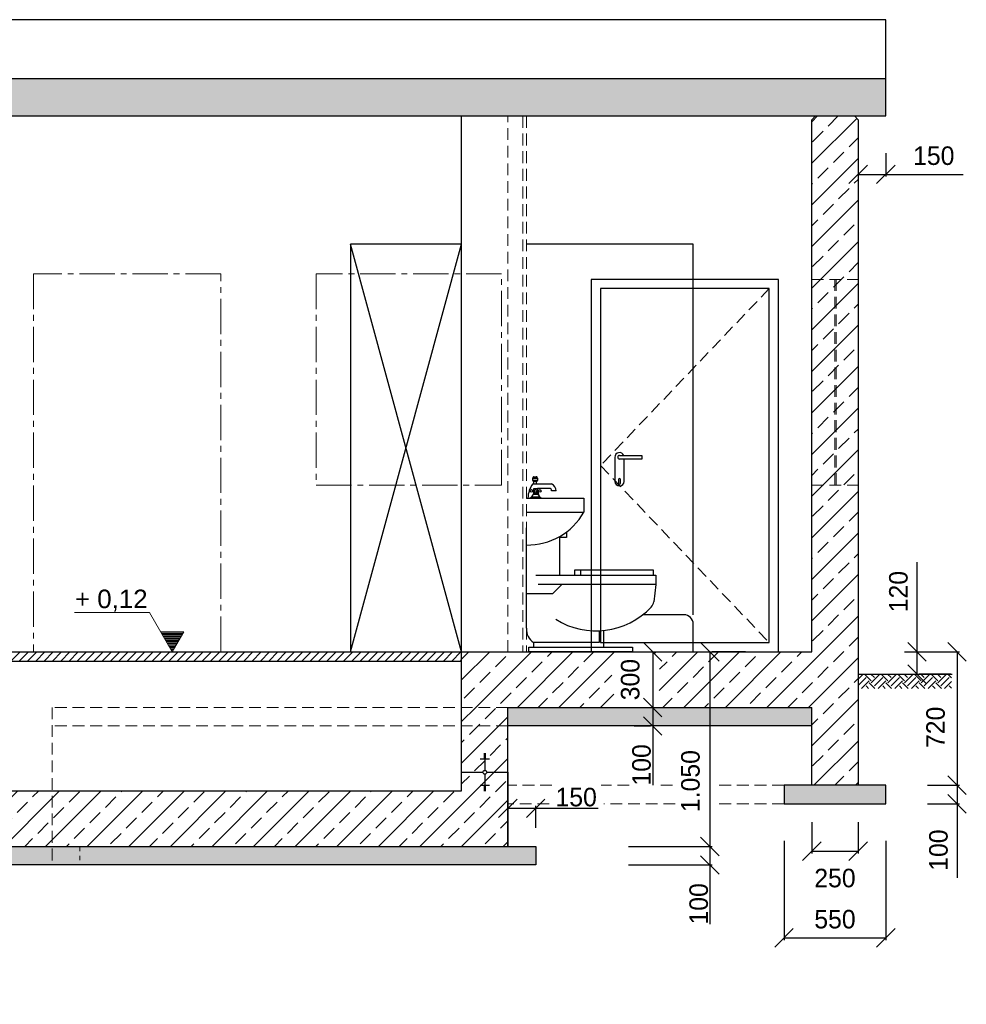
# Model space of a CAD drawing. Header units: millimetres. Extents: x -2787 to 131613, y -54195 to 30918.
# Tile 24 of 69: x 13625 to 18734, y -17396 to -12082. Entities that reach past the tile are written whole.
import ezdxf

# ---------------------------------------------------------------- set-up
doc = ezdxf.new("R2010")
doc.units = ezdxf.units.MM
for name, pattern in [('HIDDEN', [9.525, 6.35, -3.175]), ('JIS_02_1.0', [2, 1, -1]), ('MITTE2', [28.575, 19.05, -3.175, 3.175, -3.175])]:
    doc.linetypes.add(name, pattern=pattern)
doc.layers.add('Bemaßung', color=7, linetype='Continuous', lineweight=9)
doc.layers.add('Beschriftung', color=7, linetype='Continuous')
doc.layers.add('POL_Bema', color=7, linetype='Continuous')
doc.styles.add('LBB3.5M1000', font='isocp.shx', dxfattribs={"height": 3.5})
doc.dimstyles.new('DIN', dxfattribs={"dimtxt": 2.5, "dimasz": 2.5, "dimexe": 1.25, "dimexo": 0.625, "dimtad": 1, "dimtih": 1, "dimdec": 4, "dimdsep": 46, "dimlunit": 6, "dimtxsty": 'Standard', "dimcen": 2.5, "dimadec": 0, "dimazin": 0, "dimtfac": 1, "dimtdec": 4, "dimtmove": 0, "dimatfit": 3, "dimfxl": 0, "dimtvp": 1, "dimtolj": 1, "dimtzin": 0, "dimarcsym": 0})

# ---------------------------------------------------------------- blocks, each defined once
blk = doc.blocks.new('_Oblique')
at = {"layer": 'POL_Bema', "color": 0, "lineweight": -2}
blk.add_line((-0.5, -0.5), (0.5, 0.5), dxfattribs=at)
blk = doc.blocks.new('*D164')
at = {"layer": 'Bemaßung', "color": 0, "lineweight": -2, "transparency": 16777216}
for p, q in [((18400, -15493.5), (18696.4, -15493.5)), ((18683.9, -15493.5), (18683.9, -16213.5)), ((18650, -16213.5), (18696.4, -16213.5))]:
    blk.add_line(p, q, dxfattribs=at)
at = {"layer": 'DEFPOINTS', "color": 0, "transparency": 16777216}
for p in [(17900, -15493.5), (18150, -16213.5), (18683.9, -16213.5)]:
    blk.add_point(p, dxfattribs=at)
at = {"layer": 'Bemaßung', "color": 0, "lineweight": -2, "transparency": 16777216, "xscale": 100, "yscale": 100, "zscale": 100}
for p, rotation in [((18683.9, -15493.5), 90), ((18683.9, -16213.5), 270)]:
    blk.add_blockref('_Oblique', p, dxfattribs=dict(at, rotation=rotation))
at = {"layer": 'Bemaßung', "color": 0, "transparency": 16777216, "insert": (18568.4, -15900.9), "char_height": 100, "attachment_point": 5, "rotation": 90}
blk.add_mtext('\\A1;720', dxfattribs=at)
blk = doc.blocks.new('*D161')
at = {"layer": 'Bemaßung', "color": 0, "lineweight": -2, "transparency": 16777216}
for p, q in [((18525, -16213.5), (18696.4, -16213.5)), ((18683.9, -16213.5), (18683.9, -16313.5)), ((18525, -16313.5), (18696.4, -16313.5)), ((18683.9, -16313.5), (18683.9, -16713.5))]:
    blk.add_line(p, q, dxfattribs=at)
at = {"layer": 'DEFPOINTS', "color": 0, "transparency": 16777216}
for p in [(18025, -16213.5), (18025, -16313.5), (18683.9, -16313.5)]:
    blk.add_point(p, dxfattribs=at)
at = {"layer": 'Bemaßung', "color": 0, "lineweight": -2, "transparency": 16777216, "xscale": 100, "yscale": 100, "zscale": 100}
for p, rotation in [((18683.9, -16213.5), 90), ((18683.9, -16313.5), 270)]:
    blk.add_blockref('_Oblique', p, dxfattribs=dict(at, rotation=rotation))
at = {"layer": 'Bemaßung', "color": 0, "transparency": 16777216, "insert": (18583.9, -16563.5), "char_height": 100, "attachment_point": 5, "rotation": 90}
blk.add_mtext('\\A1;100', dxfattribs=at)
blk = doc.blocks.new('*D162')
at = {"layer": 'Bemaßung', "color": 0, "lineweight": -2, "transparency": 16777216}
for p, q in [((17900, -16413.5), (17900, -16581.9)), ((18150, -16413.5), (18150, -16581.9)), ((17900, -16569.4), (18150, -16569.4))]:
    blk.add_line(p, q, dxfattribs=at)
at = {"layer": 'DEFPOINTS', "color": 0, "transparency": 16777216}
for p in [(17900, -16213.5), (18150, -16213.5), (18150, -16569.4)]:
    blk.add_point(p, dxfattribs=at)
at = {"layer": 'Bemaßung', "color": 0, "lineweight": -2, "transparency": 16777216, "xscale": 100, "yscale": 100, "zscale": 100, "rotation": 180}
blk.add_blockref('_Oblique', (17900, -16569.4), dxfattribs=at)
at = {"layer": 'Bemaßung', "color": 0, "lineweight": -2, "transparency": 16777216, "xscale": 100, "yscale": 100, "zscale": 100}
blk.add_blockref('_Oblique', (18150, -16569.4), dxfattribs=at)
at = {"layer": 'Bemaßung', "color": 0, "transparency": 16777216, "insert": (18025, -16714.8), "char_height": 100, "attachment_point": 5}
blk.add_mtext('\\A1;250', dxfattribs=at)
blk = doc.blocks.new('*D163')
at = {"layer": 'Bemaßung', "color": 0, "lineweight": -2, "transparency": 16777216}
for p, q in [((17750, -16513.5), (17750, -17049.2)), ((18300, -16513.5), (18300, -17049.2)), ((17750, -17036.7), (18300, -17036.7))]:
    blk.add_line(p, q, dxfattribs=at)
at = {"layer": 'DEFPOINTS', "color": 0, "transparency": 16777216}
for p in [(17750, -16313.5), (18300, -16313.5), (18300, -17036.7)]:
    blk.add_point(p, dxfattribs=at)
at = {"layer": 'Bemaßung', "color": 0, "lineweight": -2, "transparency": 16777216, "xscale": 100, "yscale": 100, "zscale": 100, "rotation": 180}
blk.add_blockref('_Oblique', (17750, -17036.7), dxfattribs=at)
at = {"layer": 'Bemaßung', "color": 0, "lineweight": -2, "transparency": 16777216, "xscale": 100, "yscale": 100, "zscale": 100}
blk.add_blockref('_Oblique', (18300, -17036.7), dxfattribs=at)
at = {"layer": 'Bemaßung', "color": 0, "transparency": 16777216, "insert": (18025, -16936.7), "char_height": 100, "attachment_point": 5}
blk.add_mtext('\\A1;550', dxfattribs=at)
blk = doc.blocks.new('*D165')
at = {"layer": 'Bemaßung', "color": 0, "lineweight": -2, "transparency": 16777216}
for p, q in [((18467.8, -15493.5), (18467.8, -15010.2)), ((18400, -15493.5), (18480.3, -15493.5)), ((18467.8, -15613.5), (18467.8, -15493.5)), ((18650, -15613.5), (18480.3, -15613.5))]:
    blk.add_line(p, q, dxfattribs=at)
at = {"layer": 'DEFPOINTS', "color": 0, "transparency": 16777216}
for p in [(17900, -15493.5), (18150, -15613.5), (18467.8, -15613.5)]:
    blk.add_point(p, dxfattribs=at)
at = {"layer": 'Bemaßung', "color": 0, "lineweight": -2, "transparency": 16777216, "xscale": 100, "yscale": 100, "zscale": 100}
for p, rotation in [((18467.8, -15493.5), 90), ((18467.8, -15613.5), 270)]:
    blk.add_blockref('_Oblique', p, dxfattribs=dict(at, rotation=rotation))
at = {"layer": 'Bemaßung', "color": 0, "transparency": 16777216, "insert": (18367.8, -15168.5), "char_height": 100, "attachment_point": 5, "rotation": 90}
blk.add_mtext('\\A1;120', dxfattribs=at)
blk = doc.blocks.new('*D166')
at = {"layer": 'Bemaßung', "color": 0, "lineweight": -2, "transparency": 16777216}
for p, q in [((16941.3, -15493.5), (17028.8, -15493.5)), ((17041.3, -15493.5), (17041.3, -15793.5)), ((16941.3, -15793.5), (17028.8, -15793.5))]:
    blk.add_line(p, q, dxfattribs=at)
at = {"layer": 'DEFPOINTS', "color": 0, "transparency": 16777216}
for p in [(17041.3, -15493.5), (17041.3, -15793.5), (17041.3, -15793.5)]:
    blk.add_point(p, dxfattribs=at)
at = {"layer": 'Bemaßung', "color": 0, "lineweight": -2, "transparency": 16777216, "xscale": 100, "yscale": 100, "zscale": 100}
for p, rotation in [((17041.3, -15493.5), 90), ((17041.3, -15793.5), 270)]:
    blk.add_blockref('_Oblique', p, dxfattribs=dict(at, rotation=rotation))
at = {"layer": 'Bemaßung', "color": 0, "transparency": 16777216, "insert": (16920.3, -15643.5), "char_height": 100, "attachment_point": 5, "rotation": 90}
blk.add_mtext('\\A1;300', dxfattribs=at)
blk = doc.blocks.new('*D167')
at = {"layer": 'Bemaßung', "color": 0, "lineweight": -2, "transparency": 16777216}
for p, q in [((16941.3, -15793.5), (17028.8, -15793.5)), ((17041.3, -15793.5), (17041.3, -15893.5)), ((16941.3, -15893.5), (17028.8, -15893.5)), ((17041.3, -15893.5), (17041.3, -16213.5))]:
    blk.add_line(p, q, dxfattribs=at)
at = {"layer": 'DEFPOINTS', "color": 0, "transparency": 16777216}
for p in [(17041.3, -15793.5), (17041.3, -15893.5), (17041.3, -15893.5)]:
    blk.add_point(p, dxfattribs=at)
at = {"layer": 'Bemaßung', "color": 0, "lineweight": -2, "transparency": 16777216, "xscale": 100, "yscale": 100, "zscale": 100}
for p, rotation in [((17041.3, -15793.5), 90), ((17041.3, -15893.5), 270)]:
    blk.add_blockref('_Oblique', p, dxfattribs=dict(at, rotation=rotation))
at = {"layer": 'Bemaßung', "color": 0, "transparency": 16777216, "insert": (16981.3, -16103.5), "char_height": 100, "attachment_point": 5, "rotation": 90}
blk.add_mtext('\\A1;100', dxfattribs=at)
blk = doc.blocks.new('*D168')
at = {"layer": 'Bemaßung', "color": 0, "lineweight": -2, "transparency": 16777216}
for p, q in [((17350, -15493.5), (17350, -16543.5)), ((17541.3, -15493.5), (17362.5, -15493.5)), ((16910, -16543.5), (17362.5, -16543.5))]:
    blk.add_line(p, q, dxfattribs=at)
at = {"layer": 'DEFPOINTS', "color": 0, "transparency": 16777216}
for p in [(17041.3, -15493.5), (16410, -16543.5), (17350, -16543.5)]:
    blk.add_point(p, dxfattribs=at)
at = {"layer": 'Bemaßung', "color": 0, "lineweight": -2, "transparency": 16777216, "xscale": 100, "yscale": 100, "zscale": 100}
for p, rotation in [((17350, -15493.5), 90), ((17350, -16543.5), 270)]:
    blk.add_blockref('_Oblique', p, dxfattribs=dict(at, rotation=rotation))
at = {"layer": 'Bemaßung', "color": 0, "transparency": 16777216, "insert": (17245.5, -16191), "char_height": 100, "attachment_point": 5, "rotation": 90}
blk.add_mtext('\\A1;1.050', dxfattribs=at)
blk = doc.blocks.new('*D169')
at = {"layer": 'Bemaßung', "color": 0, "lineweight": -2, "transparency": 16777216}
for p, q in [((16910, -16543.5), (17362.5, -16543.5)), ((17350, -16543.5), (17350, -16643.5)), ((16910, -16643.5), (17362.5, -16643.5)), ((17350, -16643.5), (17350, -16963.5))]:
    blk.add_line(p, q, dxfattribs=at)
at = {"layer": 'DEFPOINTS', "color": 0, "transparency": 16777216}
for p in [(16410, -16543.5), (16410, -16643.5), (17350, -16643.5)]:
    blk.add_point(p, dxfattribs=at)
at = {"layer": 'Bemaßung', "color": 0, "lineweight": -2, "transparency": 16777216, "xscale": 100, "yscale": 100, "zscale": 100}
for p, rotation in [((17350, -16543.5), 90), ((17350, -16643.5), 270)]:
    blk.add_blockref('_Oblique', p, dxfattribs=dict(at, rotation=rotation))
at = {"layer": 'Bemaßung', "color": 0, "transparency": 16777216, "insert": (17290, -16853.5), "char_height": 100, "attachment_point": 5, "rotation": 90}
blk.add_mtext('\\A1;100', dxfattribs=at)
blk = doc.blocks.new('*D170')
at = {"layer": 'Bemaßung', "color": 0, "lineweight": -2, "transparency": 16777216}
for p, q in [((16260, -16443.5), (16260, -16325.4)), ((16260, -16337.9), (16410, -16337.9)), ((16410, -16443.5), (16410, -16325.4)), ((16410, -16337.9), (16746.7, -16337.9))]:
    blk.add_line(p, q, dxfattribs=at)
at = {"layer": 'DEFPOINTS', "color": 0, "transparency": 16777216}
for p in [(16410, -16337.9), (16260, -16543.5), (16410, -16543.5)]:
    blk.add_point(p, dxfattribs=at)
at = {"layer": 'Bemaßung', "color": 0, "lineweight": -2, "transparency": 16777216, "xscale": 100, "yscale": 100, "zscale": 100, "rotation": 180}
blk.add_blockref('_Oblique', (16260, -16337.9), dxfattribs=at)
at = {"layer": 'Bemaßung', "color": 0, "lineweight": -2, "transparency": 16777216, "xscale": 100, "yscale": 100, "zscale": 100}
blk.add_blockref('_Oblique', (16410, -16337.9), dxfattribs=at)
at = {"layer": 'Bemaßung', "color": 0, "transparency": 16777216, "insert": (16628.3, -16277.9), "char_height": 100, "attachment_point": 5}
blk.add_mtext('\\A1;150', dxfattribs=at)
blk = doc.blocks.new('*D503')
at = {"color": 0, "lineweight": -2, "transparency": 16777216}
for p, q in [((18150, -12802), (18150, -12929.4)), ((18300, -12802), (18300, -12929.4)), ((18150, -12916.9), (18300, -12916.9)), ((18300, -12916.9), (18716.7, -12916.9))]:
    blk.add_line(p, q, dxfattribs=at)
at = {"layer": 'DEFPOINTS', "color": 0, "transparency": 16777216}
for p in [(18150, -12602), (18300, -12602), (18300, -12916.9)]:
    blk.add_point(p, dxfattribs=at)
at = {"color": 0, "lineweight": -2, "transparency": 16777216, "xscale": 100, "yscale": 100, "zscale": 100, "rotation": 180}
blk.add_blockref('_Oblique', (18150, -12916.9), dxfattribs=at)
at = {"color": 0, "lineweight": -2, "transparency": 16777216, "xscale": 100, "yscale": 100, "zscale": 100}
blk.add_blockref('_Oblique', (18300, -12916.9), dxfattribs=at)
at = {"color": 0, "transparency": 16777216, "insert": (18558.3, -12816.9), "char_height": 100, "attachment_point": 5}
blk.add_mtext('\\A1;150', dxfattribs=at)

msp = doc.modelspace()

# ---------------------------------------------------------------- hatches: boundary and pattern name
at = {"lineweight": 5}
h = msp.add_hatch(dxfattribs=at)
h.set_pattern_fill('ANSI33', color=256, scale=25)
h.set_pattern_definition([(45, (9075, -12751.75), (-112.2532, 112.2532), []), (45, (9187.25, -12751.75), (-112.2532, 112.2532), [79.375, -39.6875])])
h.paths.add_polyline_path([(8320, -13102.22715), (8720, -13102.22715), (8720, -12602.0024), (18300, -12602.0024), (18300, -12401.26436), (-150, -12401.26436), (-150, -12602.0024), (4180, -12602.0024), (4180, -13102.22715), (4580, -13102.22715), (4580, -12602.0024), (8320, -12602.0024)])
h = msp.add_hatch(dxfattribs=at)
h.set_pattern_fill('ANSI33', color=256, scale=25)
edge = h.paths.add_edge_path()
edge.add_line((13800, -16243.5024), (12900, -16243.5024))
edge.add_line((12900, -16243.5024), (12900, -12622.0024))
edge.add_line((12900, -12622.0024), (12880, -12602.0024))
edge.add_line((12880, -12602.0024), (12670, -12602.0024))
edge.add_line((12670, -12602.0024), (12650, -12622.0024))
edge.add_line((12650, -12622.0024), (12650, -16895.5024))
edge.add_line((12650, -16895.5024), (12764.64747, -16895.5024))
edge.add_arc((12775, -16895.5024), 10.35253, 0, 180, ccw=False)
edge.add_line((12785.35253, -16895.5024), (12900, -16895.5024))
edge.add_line((12900, -16895.5024), (12900, -16543.5024))
edge.add_line((12900, -16543.5024), (13800, -16543.5024))
edge.add_line((13800, -16543.5024), (13800, -16243.5024))
h.paths.add_polyline_path([(12780, -16802.88893), (12775, -16802.88893), (12775, -16806.40884), (12780, -16806.40884)], flags=16)
h = msp.add_hatch(dxfattribs=at)
h.set_pattern_fill('ANSI33', color=256, scale=25)
h.paths.add_polyline_path([(17048.59799, -15493.5024), (17053.97389, -15503.4322), (17064.14055, -15528.50006), (17072.11055, -15555.67717), (17077.72877, -15584.43456), (17080.88585, -15614.2125), (17081.52036, -15644.43138), (17079.61993, -15674.50305), (17075.22157, -15703.84218), (17068.41086, -15731.87772), (17059.32039, -15758.064), (17048.12709, -15781.89132), (17040.89758, -15793.5024), (18150, -15793.5024), (18150, -12622.0024), (18130, -12602.0024), (17920, -12602.0024), (17900, -12622.0024), (17900, -15493.5024)])
h = msp.add_hatch(dxfattribs=at)
h.set_pattern_fill('ANSI31', color=256, scale=10)
h.set_pattern_definition([(45, (14455, -15518.502), (-22.45064, 22.45064), [])])
h.paths.add_polyline_path([(13550, -15493.5024), (12900, -15493.5024), (12900, -15543.5024), (13550, -15543.5024)])
h.paths.add_polyline_path([(16010, -15493.5024), (13550, -15493.5024), (13550, -15543.5024), (16010, -15543.5024)])
h = msp.add_hatch(dxfattribs=at)
h.set_pattern_fill('ANSI33', color=256, scale=25)
h.paths.add_polyline_path([(16848.59111, -15503.4322), (16853.96701, -15493.5024), (16010, -15493.5024), (16010, -15793.5024), (16861.66743, -15793.5024), (16854.43792, -15781.89132), (16843.24461, -15758.064), (16834.15414, -15731.87772), (16827.34344, -15703.84218), (16822.94507, -15674.50305), (16821.04465, -15644.43138), (16821.67915, -15614.2125), (16824.83624, -15584.43456), (16830.45446, -15555.67717), (16838.42446, -15528.50006)])
h = msp.add_hatch(dxfattribs=at)
h.set_pattern_fill('EARTH', color=256, scale=10, angle=45)
h.set_pattern_definition([(45, (743.006, 8462.81), (7e-15, 89.80256), [63.5, -63.5]), (45, (726.17, 8479.65), (7e-15, 89.80256), [63.5, -63.5]), (45, (709.33, 8496.49), (7e-15, 89.80256), [63.5, -63.5]), (135, (709.33, 8507.714), (-89.80256, 7e-15), [63.5, -63.5]), (135, (726.17, 8524.55), (-89.80256, 7e-15), [63.5, -63.5]), (135, (743.006, 8541.39), (-89.80256, 7e-15), [63.5, -63.5])])
h.paths.add_polyline_path([(18150, -15613.5024), (18654.26765, -15613.5024), (18654.26765, -15690.84546), (18150, -15690.84546)])
h = msp.add_hatch(dxfattribs=at)
h.set_pattern_fill('ANSI33', color=256, scale=25)
h.paths.add_polyline_path([(16260, -15793.5024), (16010, -15793.5024), (16010, -15893.5024), (16260, -15893.5024)])
h = msp.add_hatch(dxfattribs=at)
h.set_pattern_fill('ANSI33', color=256, scale=25)
h.paths.add_polyline_path([(17900, -15793.5024), (18150, -15793.5024), (18150, -16213.5024), (17900, -16213.5024)])
h = msp.add_hatch(dxfattribs=at)
h.set_pattern_fill('ANSI33', color=256, scale=25)
h.paths.add_polyline_path([(16260, -15893.5024), (16010, -15893.5024), (16010, -16143.5024), (16124.64747, -16143.5024, -1), (16145.35253, -16143.5024), (16260, -16143.5024)])
h.paths.add_polyline_path([(16140, -16050.88893), (16135, -16050.88893), (16135, -16054.40884), (16140, -16054.40884)], flags=16)
h = msp.add_hatch(dxfattribs=at)
h.set_pattern_fill('ANSI33', color=256, scale=25)
h.paths.add_polyline_path([(16260, -16143.5024), (16145.35253, -16143.5024, -1), (16124.64747, -16143.5024), (16010, -16143.5024), (16010, -16243.5024), (13800, -16243.5024), (13800, -16543.5024), (16260, -16543.5024)])
h.paths.add_polyline_path([(16135, -16214.99644), (16135, -16218.51635), (16140, -16218.51635), (16160, -16214.99644)], flags=16)
h = msp.add_hatch(dxfattribs=at)
h.set_pattern_fill('ANSI33', color=256, scale=25)
h.paths.add_polyline_path([(16124.64747, -16143.5024, 1), (16145.35253, -16143.5024, 1)])
at = {"layer": 'Beschriftung', "lineweight": 5}
h = msp.add_hatch(dxfattribs=at)
h.set_pattern_fill('LINE', color=256, scale=2)
h.set_pattern_definition([(0, (14198.246, 16749.6434), (0, 6.35), [])])
h.paths.add_polyline_path([(14448.24578, -15493.5024), (14385.55221, -15384.91397), (14510.93934, -15384.91397)])
h = msp.add_hatch(dxfattribs=at)
h.set_pattern_fill('BETON_UNBEWEHRT', color=256, scale=200, angle=90, pattern_type=2)
h.set_pattern_definition([(135, (2e-15, 35.355), (-35.35534, -35.35534), [25, -12.5])])
h.paths.add_polyline_path([(12650, -17295.5024), (3091.64545, -17295.5024), (3091.64545, -17395.5024), (12650, -17395.5024)])
h.paths.add_polyline_path([(13050, -17295.5024), (12650, -17295.5024), (12650, -17395.5024), (13050, -17395.5024)])
h.paths.add_polyline_path([(13800, -16543.5024), (12900, -16543.5024), (12900, -16643.5024), (13800, -16643.5024)])
h.paths.add_polyline_path([(13950, -16543.5024), (13800, -16543.5024), (13800, -16643.5024), (13950, -16643.5024)])
h.paths.add_polyline_path([(16410, -16543.5024), (13950, -16543.5024), (13950, -16643.5024), (16410, -16643.5024)])
h.paths.add_polyline_path([(17900, -15793.5024), (16260, -15793.5024), (16260, -15893.5024), (17900, -15893.5024)])
h.paths.add_polyline_path([(18300, -16213.5024), (17750, -16213.5024), (17750, -16313.5024), (18300, -16313.5024)])

# ---------------------------------------------------------------- linework, layer by layer
for p, q in [((18300, -12082.36611), (9515.74122, -12082.36611)), ((18300, -12446.00124), (18300, -12082.36611)), ((16010, -16243.5024), (16010, -12602.0024)), ((17900, -12622.0024), (17920, -12602.0024)), ((17900, -15493.5024), (17900, -12622.0024)), ((18150, -12622.0024), (18130, -12602.0024)), ((18150, -12622.0024), (18150, -15793.5024)), ((15410, -15493.5024), (16010, -13293.5024)), ((16010, -15493.5024), (15410, -13293.5024)), ((16837.58766, -14443.5024), (16837.58766, -14573.5024)), ((16887.58766, -14573.5024), (16887.58766, -14453.5024)), ((16360, -15366.5024), (16360, -14824.9024)), ((12900, -15493.5024), (16010, -15493.5024)), ((16010, -15493.5024), (17900, -15493.5024)), ((12900, -15543.5024), (16010, -15543.5024)), ((18150, -15613.5024), (18657.69703, -15613.5024)), ((16260, -16543.5024), (16260, -15793.5024)), ((16260, -15793.5024), (17900, -15793.5024)), ((17900, -16213.5024), (17900, -15793.5024)), ((18150, -15793.5024), (18150, -16213.5024)), ((17900, -15893.5024), (16260, -15893.5024)), ((16140, -16043.84912), (16130, -16043.84912)), ((16135, -16043.5024), (16135, -16133.14987)), ((16160, -16072.00836), (16110, -16072.00836)), ((16140, -16047.36903), (16130, -16047.36903)), ((16140, -16050.88893), (16130, -16050.88893)), ((16140, -16054.40884), (16130, -16054.40884)), ((16140, -16057.92874), (16130, -16057.92874)), ((16140, -16061.44865), (16130, -16061.44865)), ((16140, -16064.96855), (16130, -16064.96855)), ((16140, -16068.48846), (16130, -16068.48846)), ((16010, -16143.5024), (16124.64747, -16143.5024)), ((16145.35253, -16143.5024), (16260, -16143.5024)), ((16260, -16143.5024), (16260, -16543.5024)), ((16135, -16153.85493), (16135, -16243.5024)), ((12900, -16243.5024), (16010, -16243.5024)), ((16160, -16214.99644), (16110, -16214.99644)), ((16140, -16218.51635), (16130, -16218.51635)), ((16140, -16222.03625), (16130, -16222.03625)), ((16140, -16225.55616), (16130, -16225.55616)), ((16140, -16229.07606), (16130, -16229.07606)), ((16140, -16232.59597), (16130, -16232.59597)), ((16140, -16236.11587), (16130, -16236.11587)), ((16140, -16239.63578), (16130, -16239.63578)), ((16140, -16243.15568), (16130, -16243.15568)), ((18150, -16213.5024), (17900, -16213.5024)), ((12900, -16543.5024), (16410, -16543.5024)), ((16410, -16543.5024), (16410, -16643.5024)), ((16410, -16643.5024), (12900, -16643.5024))]:
    msp.add_line(p, q)
at = {"linetype": 'HIDDEN', "lineweight": 18, "ltscale": 10}
for p, q in [((16260, -15493.5024), (16260, -12602.0024)), ((16340, -12602.0024), (16340, -15493.5024)), ((16360, -12602.0024), (16360, -15493.5024)), ((17900, -13483.5024), (18150, -13483.5024)), ((18025, -14593.5024), (18025, -13483.5024)), ((18032.10391, -14593.5024), (18032.10391, -13483.5024)), ((17670, -13533.5024), (16760, -14488.5024)), ((16760, -14488.5024), (17670, -15443.5024)), ((17900, -14593.5024), (18150, -14593.5024)), ((16260, -15793.5024), (13800, -15793.5024)), ((13800, -15793.5024), (13800, -16643.5024)), ((16260, -15893.5024), (13800, -15893.5024)), ((16497.82573, -16213.5024), (16260, -16213.5024)), ((16914.29915, -16213.5024), (16762.61584, -16213.5024)), ((17148.98742, -16213.5024), (17069.14527, -16213.5024)), ((17750, -16213.5024), (17395.04644, -16213.5024)), ((16482.9923, -16313.5024), (16260, -16313.5024)), ((17162.28424, -16313.5024), (16777.44927, -16313.5024)), ((17750, -16313.5024), (17381.74962, -16313.5024))]:
    msp.add_line(p, q, dxfattribs=at)
at = {"linetype": 'JIS_02_1.0', "lineweight": 18, "ltscale": 25}
msp.add_line((13950, -16543.5024), (13950, -16643.5024), dxfattribs=at)
for points in [[(8320, -13102.22715), (8720, -13102.22715), (8720, -12602.0024), (18300, -12602.0024), (18300, -12401.26436), (-150, -12401.26436), (-150, -12602.0024), (4180, -12602.0024), (4180, -13102.22715), (4580, -13102.22715), (4580, -12602.0024), (8320, -12602.0024)], [(16010, -13293.5024), (15410, -13293.5024), (15410, -15493.5024), (16010, -15493.5024)], [(16710, -15493.5024), (17720, -15493.5024), (17720, -13483.5024), (16710, -13483.5024)], [(16760, -15443.5024), (17670, -15443.5024), (17670, -13533.5024), (16760, -13533.5024)], [(18300, -16213.5024), (17750, -16213.5024), (17750, -16313.5024), (18300, -16313.5024)]]:
    msp.add_lwpolyline(points, close=True)
at = {"linetype": 'MITTE2', "lineweight": 18, "ltscale": 10}
for points in [[(13700, -15493.5024), (14710, -15493.5024), (14710, -13453.5024), (13700, -13453.5024)], [(15225, -14593.5024), (16225, -14593.5024), (16225, -13453.5024), (15225, -13453.5024)]]:
    msp.add_lwpolyline(points, close=True, dxfattribs=at)
for points in [[(16862.58766, -14433.5024), (16982.58766, -14433.5024), (16982.58766, -14453.5024), (16862.58766, -14453.5024)], [(16857.58766, -14563.5024), (16857.58766, -14583.5024)], [(16867.58766, -14583.5024), (16867.58766, -14563.5024)]]:
    msp.add_lwpolyline(points)
msp.add_circle((16135, -16143.5024), 10.35253)
for centre, radius, start, end in [((16862.58766, -14443.5024), 25, 23.57817848, 180), ((16862.58766, -14443.5024), 10, 90, 270), ((16862.58766, -14573.5024), 25, 180, 0), ((16862.58766, -14563.5024), 5, 0, 180), ((16862.58766, -14583.5024), 5, 180, 0)]:
    msp.add_arc(centre, radius, start, end)
at = {"layer": 'Beschriftung', "color": 253}
for p, q in [((17259.9998, -13293.5024), (16360, -13293.5024)), ((17259.9998, -15293.5024), (17259.9998, -13293.5024)), ((16393.7089, -14555.5524), (16419.1089, -14555.5524)), ((16419.1089, -14568.2524), (16393.7089, -14568.2524)), ((16393.7089, -14587.3024), (16495.3089, -14587.3024)), ((16400.0589, -14587.3024), (16400.0589, -14574.6024)), ((16412.7589, -14574.6024), (16412.7589, -14587.3024)), ((16360.00306, -14663.5024), (16670, -14663.5024)), ((16368.3089, -14663.5024), (16374.6589, -14663.5024)), ((16374.6589, -14663.5024), (16444.5089, -14663.5024)), ((16387.13894, -14657.1524), (16432.0436, -14657.1524)), ((16400.0589, -14622.2274), (16393.7089, -14622.2274)), ((16400.0589, -14628.5774), (16393.7089, -14628.5774)), ((16421.79571, -14644.4524), (16397.57326, -14644.4524)), ((16482.6089, -14612.7024), (16419.1089, -14612.7024)), ((16419.1089, -14622.2274), (16425.4589, -14622.2274)), ((16419.1089, -14628.5774), (16425.4589, -14628.5774)), ((16520.7089, -14625.4024), (16495.3089, -14625.4024)), ((16670, -14663.5024), (16670, -14739.7024)), ((16360.00306, -14739.7024), (16670, -14739.7024)), ((16537.8, -14872.00804), (16537.8, -15078.9024)), ((16575.9, -14875.7024), (16537.8, -14875.7024)), ((16571.46539, -14850.3024), (16575.9, -14850.3024)), ((16575.9, -14850.3024), (16575.9, -14875.7024)), ((16410.1, -15078.9024), (17057.8, -15078.9024)), ((17045.1, -15053.5024), (16619.46935, -15053.5024)), ((16619.46935, -15053.5024), (16619.46935, -15078.9024)), ((16652.1, -15053.5024), (16652.1, -15078.9024)), ((17045.1, -15078.9024), (17045.1, -15053.5024)), ((17057.8, -15078.9024), (17057.8, -15129.7024)), ((17057.8, -15129.7024), (16422.8, -15129.7024)), ((16550.5, -15129.7024), (16499.7, -15180.5024)), ((17057.8, -15129.7024), (17046.95506, -15223.46323)), ((16499.7, -15180.5024), (16360, -15180.5024)), ((17209.9998, -15293.5024), (16987.77179, -15293.5024)), ((17259.9998, -15493.5024), (17259.9998, -15343.5024)), ((16753, -15379.2024), (16753, -15442.7024)), ((16778.4, -15442.7024), (16778.4, -15378.24736)), ((16753, -15442.7024), (16398.1, -15442.7024)), ((16398.1, -15442.7024), (16398.1, -15468.1024)), ((16778.4, -15468.1024), (16778.4, -15442.7024))]:
    msp.add_line(p, q, dxfattribs=at)
at = {"layer": 'Beschriftung', "lineweight": 5}
for p, q in [((14325.71395, -15281.27105), (13920.1283, -15281.27105)), ((14448.24578, -15493.5024), (14325.71395, -15281.27105)), ((14385.55221, -15384.91397), (14510.93934, -15384.91397)), ((14510.93934, -15384.91397), (14448.24578, -15493.5024))]:
    msp.add_line(p, q, dxfattribs=at)
at = {"layer": 'Beschriftung', "color": 253}
for points in [[(16393.7089, -14568.2524), (16393.7089, -14555.5524)], [(16400.0589, -14549.2024), (16412.7589, -14549.2024)], [(16419.1089, -14555.5524), (16419.1089, -14568.2524)], [(16412.7589, -14574.6024), (16400.0589, -14574.6024)]]:
    msp.add_lwpolyline(points, dxfattribs=at)
for points in [[(16400.0589, -14638.1024), (16400.0589, -14612.7024), (16419.1089, -14612.7024), (16419.1089, -14638.1024)], [(16372.7, -15493.5024), (16372.7, -15468.1024), (16931.5, -15468.1024), (16931.5, -15493.5024)]]:
    msp.add_lwpolyline(points, close=True, dxfattribs=at)
for centre in [(16387.3589, -14625.4024), (16409.5839, -14625.4024), (16431.8089, -14625.4024)]:
    msp.add_circle(centre, 7.09952, dxfattribs=at)
for centre, radius, start, end in [((16399.86764, -14555.3619), 6.16183, 88.22243, 181.7776), ((16412.94991, -14555.3619), 6.16183, 358.2224, 91.77757), ((16497.44987, -14664.21614), 129.14282, 143.4467, 179.6834), ((16399.86764, -14568.44544), 6.16183, 178.2224, 271.7776), ((16412.94991, -14568.44544), 6.16183, 268.2224, 1.777565), ((16478.34373, -14626.12884), 42.37134, 0.9827695, 66.39737), ((16365.1339, -14628.5774), 36.20056, 285.2551, 344.7449), ((16454.0339, -14628.5774), 36.20056, 195.2551, 254.7449), ((16346.19515, -14670.7668), 85.92137, 9.709485, 29.48735), ((16484.98812, -14623.02496), 10.59154, 347.0192, 102.9808), ((16365.2, -14567.34562), 350.15703, 269.14959894, 330.5129), ((16997.28621, -15217.71823), 50, 316.37602262, 353.40214604), ((16735.09647, -14967.82901), 412.19895, 238.18715166, 316.37602262), ((17209.9998, -15343.5024), 50, 0, 90), ((16442.55, -15372.8524), 82.79387, 175.6013, 237.5288)]:
    msp.add_arc(centre, radius, start, end, dxfattribs=at)

# ---------------------------------------------------------------- texts
at = {"layer": 'Beschriftung', "insert": (13923.18405, -15157.80584), "char_height": 100, "attachment_point": 1, "style": 'LBB3.5M1000'}
msp.add_mtext_dynamic_manual_height_columns('{\\fArial|b0|i0|c0|p34;+ 0,12}', width=884.5236077, gutter_width=17.5, heights=[0], dxfattribs=at)

# ---------------------------------------------------------------- dimensions: what is measured, and where the dimension line sits
dim = msp.add_linear_dim(base=(18300, -12916.90075), p1=(18150, -12602.0024), p2=(18300, -12602.0024), text='150', dimstyle='DIN', override={"dimscale": 10, "dimtxt": 10, "dimasz": 10, "dimexo": 20, "dimgap": 5, "dimdec": 2, "dimblk1": 'Oblique', "dimblk2": 'Oblique', "dimsah": 1, "dimtdec": 2})
dim.commit()
dim.dimension.update_dxf_attribs({"geometry": '*D503', "text_midpoint": (18558.33333, -12916.90075), "dimtype": 160})
at = {"layer": 'Bemaßung'}
for base, p1, p2, override, picture, middle in [((18467.75738, -15613.5024), (17900, -15493.5024), (18150, -15613.5024), {"dimscale": 10, "dimtxt": 10, "dimasz": 10, "dimexo": 50, "dimgap": 5, "dimdec": 2, "dimblk1": 'Oblique', "dimblk2": 'Oblique', "dimsah": 1, "dimtdec": 2}, '*D165', (18467.75738, -15168.5024)), ((17349.95325, -16543.5024), (17041.33879, -15493.5024), (16410, -16543.5024), {"dimscale": 10, "dimtxt": 10, "dimasz": 10, "dimexo": 50, "dimgap": 1, "dimdec": 2, "dimblk1": 'Oblique', "dimblk2": 'Oblique', "dimsah": 1, "dimtdec": 2, "dimtmove": 2}, '*D168', (17245.45975, -16191.01257)), ((17041.33879, -15793.5024), (17041.33879, -15493.5024), (17041.33879, -15793.5024), {"dimscale": 10, "dimtxt": 10, "dimasz": 10, "dimexo": 10, "dimgap": 1, "dimdec": 2, "dimblk1": 'Oblique', "dimblk2": 'Oblique', "dimsah": 1, "dimtdec": 2, "dimtmove": 2}, '*D166', (16920.33663, -15643.5024)), ((18683.85059, -16213.5024), (17900, -15493.5024), (18150, -16213.5024), {"dimscale": 10, "dimtxt": 10, "dimasz": 10, "dimexo": 50, "dimgap": 5, "dimdec": 2, "dimblk1": 'Oblique', "dimblk2": 'Oblique', "dimsah": 1, "dimtdec": 2, "dimtmove": 2}, '*D164', (18568.41422, -15900.88614)), ((17041.33879, -15893.5024), (17041.33879, -15793.5024), (17041.33879, -15893.5024), {"dimscale": 10, "dimtxt": 10, "dimasz": 10, "dimexo": 10, "dimgap": 1, "dimdec": 2, "dimblk1": 'Oblique', "dimblk2": 'Oblique', "dimsah": 1, "dimtdec": 2}, '*D167', (17041.33879, -16103.5024)), ((18683.85059, -16313.5024), (18025, -16213.5024), (18025, -16313.5024), {"dimscale": 10, "dimtxt": 10, "dimasz": 10, "dimexo": 50, "dimgap": 5, "dimdec": 2, "dimblk1": 'Oblique', "dimblk2": 'Oblique', "dimsah": 1, "dimtdec": 2}, '*D161', (18683.85059, -16563.5024))]:
    dim = msp.add_linear_dim(base=base, p1=p1, p2=p2, angle=90, dimstyle='DIN', override=override, dxfattribs=at)
    dim.commit()
    dim.dimension.update_dxf_attribs({"geometry": picture, "text_midpoint": middle, "dimtype": 160})
for base, p1, p2, override, picture, middle in [((16410, -16337.94713), (16260, -16543.5024), (16410, -16543.5024), {"dimscale": 10, "dimtxt": 10, "dimasz": 10, "dimexo": 10, "dimgap": 1, "dimdec": 2, "dimblk1": 'Oblique', "dimblk2": 'Oblique', "dimsah": 1, "dimtdec": 2}, '*D170', (16628.33333, -16277.94713)), ((18300, -17036.69102), (17750, -16313.5024), (18300, -16313.5024), {"dimscale": 10, "dimtxt": 10, "dimasz": 10, "dimexo": 20, "dimgap": 5, "dimdec": 2, "dimblk1": 'Oblique', "dimblk2": 'Oblique', "dimsah": 1, "dimtdec": 2, "dimtmove": 2}, '*D163', (18025, -16936.69102))]:
    dim = msp.add_linear_dim(base=base, p1=p1, p2=p2, dimstyle='DIN', override=override, dxfattribs=at)
    dim.commit()
    dim.dimension.update_dxf_attribs({"geometry": picture, "text_midpoint": middle})
dim = msp.add_linear_dim(base=(18150, -16569.38637), p1=(17900, -16213.5024), p2=(18150, -16213.5024), dimstyle='DIN', override={"dimscale": 10, "dimtxt": 10, "dimasz": 10, "dimexo": 20, "dimgap": 5, "dimdec": 2, "dimblk1": 'Oblique', "dimblk2": 'Oblique', "dimsah": 1, "dimtdec": 2, "dimtmove": 2}, dxfattribs=at)
dim.commit()
dim.dimension.update_dxf_attribs({"geometry": '*D162', "text_midpoint": (18025, -16714.82382), "dimtype": 160})
dim = msp.add_linear_dim(base=(17349.95325, -16643.5024), p1=(16410, -16543.5024), p2=(16410, -16643.5024), angle=90, dimstyle='DIN', override={"dimscale": 10, "dimtxt": 10, "dimasz": 10, "dimexo": 50, "dimgap": 1, "dimdec": 2, "dimblk1": 'Oblique', "dimblk2": 'Oblique', "dimsah": 1, "dimtdec": 2}, dxfattribs=at)
dim.commit()
dim.dimension.update_dxf_attribs({"geometry": '*D169', "text_midpoint": (17289.95325, -16853.5024)})

doc.saveas('drawing.dxf')
